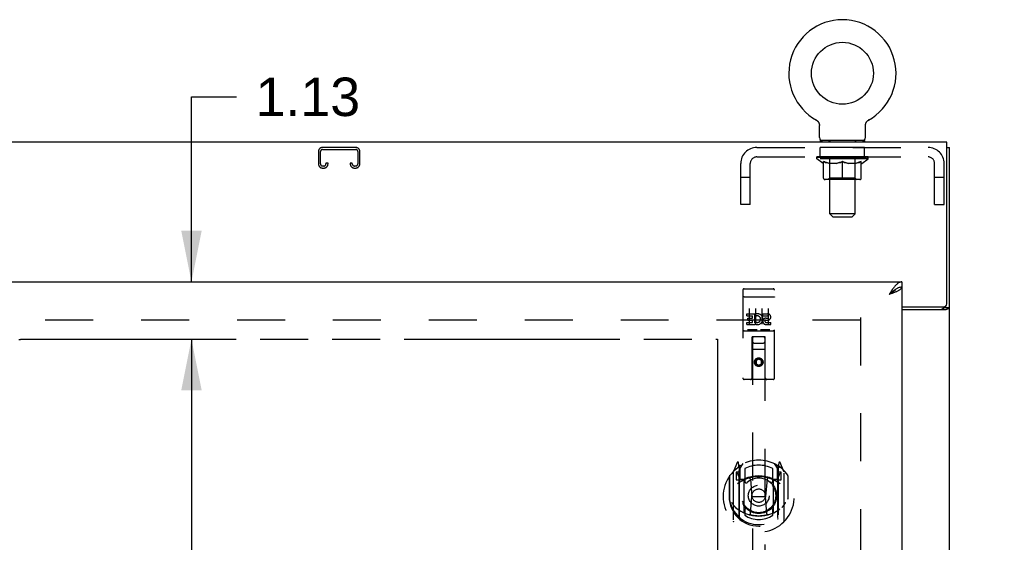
# Model space of a CAD drawing. Header units: inches. Extents: x 0 to 171, y 0 to 111.
# Tile 6 of 11: x 67 to 87, y 59 to 69. Entities that reach past the tile are written whole.
import ezdxf

# ---------------------------------------------------------------- set-up
doc = ezdxf.new("R2010")
doc.units = ezdxf.units.IN
doc.header["$LTSCALE"] = 9.428571
doc.header["$MEASUREMENT"] = 0
doc.linetypes.add('HIDDEN', pattern=[0.2, 0.1, -0.1])
doc.linetypes.add('PHANTOM', pattern=[0.8, 0.45, -0.05, 0.1, -0.05, 0.1, -0.05])
doc.layers.get('0').update_dxf_attribs({"linetype": 'CONTINUOUS'})
for name, color, linetype in [('02___PRT_ALL_AXES', 7, 'CONTINUOUS'), ('AVAILABLE_DOOR_SPACE', 7, 'CONTINUOUS'), ('DEFAULT_2', 8, 'HIDDEN'), ('DIMENSIONS', 7, 'CONTINUOUS')]:
    doc.layers.add(name, color=color, linetype=linetype)
doc.styles.get("Standard").update_dxf_attribs({"font": 'arial.ttf'})
doc.dimstyles.new('DIMSTYLE_1', dxfattribs={"dimtxt": 0.756303, "dimasz": 1.008403, "dimexe": 0.09, "dimexo": 0.07, "dimgap": 0.0375, "dimtad": 0, "dimtih": 1, "dimtoh": 1, "dimzin": 4, "dimdsep": 46, "dimtxsty": 'Standard', "dimblk": '_FILLED', "dimblk1": '_FILLED', "dimblk2": '_FILLED', "dimcen": 0.09, "dimazin": 1, "dimtfac": 1, "dimtdec": 3, "dimtofl": 0, "dimtmove": 0, "dimatfit": 3, "dimldrblk": '_FILLED', "dimfxl": 1, "dimtolj": 1, "dimtzin": 4, "dimarcsym": 0})

# ---------------------------------------------------------------- blocks, each defined once
blk = doc.blocks.new('_FILLED')
at = {"color": 0, "linetype": 'ByBlock'}
blk.add_solid([(0, 0), (-1, 0.2), (-1, -0.2)], dxfattribs=at)
blk = doc.blocks.new('*D12')
at = {"layer": 'DIMENSIONS', "color": 2, "linetype": 'Continuous'}
for p, q in [((51.662, 49.826), (60.169, 49.826)), ((80.974, 49.826), (63.569, 49.826))]:
    blk.add_line(p, q, dxfattribs=at)
at = {"layer": 'DIMENSIONS', "color": 2, "linetype": 'Continuous', "xscale": 1.0084033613, "yscale": 1.0084033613, "zscale": 1.0084033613, "rotation": 180}
blk.add_blockref('_FILLED', (51.662, 49.826), dxfattribs=at)
at = {"layer": 'DIMENSIONS', "color": 2, "linetype": 'Continuous', "xscale": 1.0084033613, "yscale": 1.0084033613, "zscale": 1.0084033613}
blk.add_blockref('_FILLED', (80.974, 49.826), dxfattribs=at)
at = {"layer": 'DIMENSIONS', "color": 2, "linetype": 'Continuous', "insert": (61.869, 50.205), "char_height": 0.7563, "width": 2.64284, "attachment_point": 2, "line_spacing_factor": 0.9}
blk.add_mtext('29.31', dxfattribs=at)
blk = doc.blocks.new('*D13')
at = {"layer": 'DIMENSIONS', "color": 2, "linetype": 'Continuous'}
for p, q in [((80.974, 51.429), (79.009, 51.429)), ((84.599, 51.429), (86.616, 51.429))]:
    blk.add_line(p, q, dxfattribs=at)
at = {"layer": 'DIMENSIONS', "color": 2, "linetype": 'Continuous', "xscale": 1.0084033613, "yscale": 1.0084033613, "zscale": 1.0084033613}
blk.add_blockref('_FILLED', (80.974, 51.429), dxfattribs=at)
at = {"layer": 'DIMENSIONS', "color": 2, "linetype": 'Continuous', "xscale": 1.0084033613, "yscale": 1.0084033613, "zscale": 1.0084033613, "rotation": 180}
blk.add_blockref('_FILLED', (84.599, 51.429), dxfattribs=at)
at = {"layer": 'DIMENSIONS', "color": 2, "linetype": 'Continuous', "insert": (78.631, 51.807), "char_height": 0.7563, "width": 2.05523, "attachment_point": 3, "line_spacing_factor": 0.9}
blk.add_mtext('3.63', dxfattribs=at)
blk = doc.blocks.new('*D14')
at = {"layer": 'DIMENSIONS', "color": 2, "linetype": 'Continuous'}
for p, q in [((70.633, 63.631), (70.633, 67.272)), ((70.633, 67.272), (71.516, 67.272)), ((70.633, 62.506), (70.633, 60.489))]:
    blk.add_line(p, q, dxfattribs=at)
at = {"layer": 'DIMENSIONS', "color": 2, "linetype": 'Continuous', "xscale": 1.0084033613, "yscale": 1.0084033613, "zscale": 1.0084033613}
for p, rotation in [((70.633, 63.631), 270), ((70.633, 62.506), 90)]:
    blk.add_blockref('_FILLED', p, dxfattribs=dict(at, rotation=rotation))
at = {"layer": 'DIMENSIONS', "color": 2, "linetype": 'Continuous', "insert": (71.894, 67.65), "char_height": 0.7563, "width": 2.05523, "attachment_point": 1, "line_spacing_factor": 0.9}
blk.add_mtext('1.13', dxfattribs=at)
blk = doc.blocks.new('*D15')
at = {"layer": 'DIMENSIONS', "color": 2, "linetype": 'Continuous'}
for p, q in [((70.633, 62.506), (70.633, 36.88)), ((70.633, 14.256), (70.633, 35.367))]:
    blk.add_line(p, q, dxfattribs=at)
at = {"layer": 'DIMENSIONS', "color": 2, "linetype": 'Continuous', "xscale": 1.0084033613, "yscale": 1.0084033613, "zscale": 1.0084033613}
for p, rotation in [((70.633, 62.506), 90), ((70.633, 14.256), 270)]:
    blk.add_blockref('_FILLED', p, dxfattribs=dict(at, rotation=rotation))
at = {"layer": 'DIMENSIONS', "color": 2, "linetype": 'Continuous', "insert": (70.633, 36.502), "char_height": 0.7563, "width": 2.64284, "attachment_point": 2, "line_spacing_factor": 0.9}
blk.add_mtext('48.25', dxfattribs=at)

msp = doc.modelspace()

# ---------------------------------------------------------------- linework, layer by layer
at = {"color": 7, "linetype": 'Continuous'}
for p, q in [((82.917, 66.816), (82.917, 66.816)), ((82.917, 66.816), (82.921, 66.813)), ((82.921, 66.813), (82.925, 66.811)), ((82.925, 66.811), (82.928, 66.809)), ((82.928, 66.809), (82.932, 66.806)), ((82.932, 66.806), (82.935, 66.803)), ((82.935, 66.803), (82.939, 66.8)), ((82.939, 66.8), (82.942, 66.797)), ((82.942, 66.797), (82.945, 66.794)), ((82.945, 66.794), (82.948, 66.791)), ((83.917, 66.791), (83.921, 66.794)), ((83.921, 66.794), (83.924, 66.797)), ((83.924, 66.797), (83.927, 66.8)), ((83.927, 66.8), (83.93, 66.803)), ((83.93, 66.803), (83.934, 66.806)), ((83.934, 66.806), (83.937, 66.809)), ((83.937, 66.809), (83.941, 66.811)), ((83.941, 66.811), (83.945, 66.813)), ((83.941, 66.811), (83.943, 66.812)), ((83.945, 66.813), (83.949, 66.816)), ((83.949, 66.816), (83.948, 66.816)), ((82.948, 66.791), (82.951, 66.788)), ((82.951, 66.788), (82.954, 66.784)), ((82.954, 66.784), (82.957, 66.781)), ((82.956, 66.781), (82.959, 66.777)), ((82.959, 66.777), (82.962, 66.773)), ((82.961, 66.773), (82.964, 66.77)), ((82.964, 66.77), (82.966, 66.766)), ((82.966, 66.766), (82.968, 66.762)), ((82.968, 66.762), (82.97, 66.758)), ((82.97, 66.758), (82.972, 66.754)), ((82.972, 66.754), (82.973, 66.75)), ((82.973, 66.75), (82.975, 66.745)), ((82.975, 66.745), (82.976, 66.741)), ((82.976, 66.741), (82.977, 66.737)), ((82.981, 66.471), (82.981, 66.707)), ((83.885, 66.719), (83.886, 66.724)), ((83.885, 66.707), (83.885, 66.711)), ((83.885, 66.471), (83.885, 66.707)), ((83.886, 66.724), (83.887, 66.728)), ((83.887, 66.733), (83.888, 66.737)), ((83.887, 66.728), (83.887, 66.733)), ((83.888, 66.737), (83.89, 66.741)), ((83.89, 66.741), (83.891, 66.745)), ((83.891, 66.745), (83.892, 66.75)), ((83.892, 66.75), (83.894, 66.754)), ((83.894, 66.754), (83.896, 66.758)), ((83.896, 66.758), (83.898, 66.762)), ((83.898, 66.762), (83.9, 66.766)), ((83.9, 66.766), (83.902, 66.77)), ((83.902, 66.77), (83.904, 66.773)), ((83.904, 66.773), (83.907, 66.777)), ((83.906, 66.777), (83.909, 66.781)), ((83.909, 66.781), (83.912, 66.784)), ((83.912, 66.784), (83.915, 66.788)), ((83.915, 66.788), (83.918, 66.791)), ((82.995, 66.411), (82.995, 66.381)), ((83.87, 66.411), (82.995, 66.411)), ((83.87, 66.411), (83.87, 66.381)), ((85.485, 66.277), (85.537, 66.277)), ((84.599, 63.631), (84.599, 63.527)), ((84.497, 63.497), (84.486, 63.492)), ((85.433, 63.141), (85.433, 63.129)), ((85.433, 63.129), (85.537, 63.129))]:
    msp.add_line(p, q, dxfattribs=at)
at = {"color": 3, "linetype": 'Continuous'}
for p, q in [((85.485, 66.381), (49.589, 66.381)), ((85.485, 63.2), (85.485, 66.381)), ((85.537, 6.485), (85.537, 66.277)), ((49.912, 63.631), (84.599, 63.631)), ((84.599, 63.527), (84.599, 13.235)), ((84.599, 63.14), (85.425, 63.14)), ((84.599, 63.088), (85.467, 63.088)), ((85.491, 63.1), (85.502, 63.103))]:
    msp.add_line(p, q, dxfattribs=at)
at = {"color": 7, "linetype": 'Continuous'}
for points in [[(82.977, 66.737), (82.978, 66.733), (82.979, 66.728)], [(82.978, 66.733), (82.979, 66.728), (82.98, 66.724), (82.98, 66.719), (82.981, 66.715), (82.981, 66.711), (82.981, 66.707)], [(82.98, 66.719), (82.981, 66.715), (82.981, 66.711)], [(83.885, 66.711), (83.885, 66.715), (83.885, 66.719), (83.886, 66.724)], [(84.599, 63.527), (84.589, 63.527), (84.579, 63.526), (84.568, 63.524), (84.558, 63.522), (84.548, 63.519), (84.538, 63.516), (84.527, 63.512), (84.517, 63.508), (84.507, 63.503), (84.497, 63.497)], [(84.486, 63.492), (84.476, 63.485), (84.466, 63.478), (84.455, 63.471), (84.445, 63.464), (84.435, 63.456), (84.425, 63.447), (84.414, 63.439), (84.404, 63.43), (84.394, 63.421), (84.384, 63.412), (84.373, 63.403), (84.363, 63.394), (84.353, 63.384)], [(84.483, 63.49), (84.482, 63.488), (84.478, 63.482), (84.473, 63.475), (84.467, 63.469), (84.46, 63.462), (84.454, 63.456), (84.446, 63.449), (84.438, 63.443), (84.43, 63.436), (84.421, 63.43), (84.412, 63.423), (84.403, 63.417), (84.393, 63.41), (84.383, 63.404), (84.373, 63.397), (84.363, 63.391), (84.353, 63.384)], [(85.412, 63.112), (85.417, 63.114), (85.419, 63.115), (85.422, 63.116), (85.424, 63.118), (85.426, 63.119), (85.428, 63.12), (85.43, 63.122), (85.431, 63.123), (85.432, 63.125), (85.432, 63.126), (85.433, 63.128), (85.433, 63.129)], [(85.392, 63.088), (85.392, 63.09), (85.393, 63.092), (85.393, 63.094), (85.394, 63.096), (85.394, 63.098), (85.395, 63.099), (85.397, 63.101), (85.398, 63.102), (85.4, 63.104), (85.402, 63.105), (85.403, 63.107), (85.405, 63.108), (85.408, 63.109), (85.41, 63.11), (85.412, 63.112)]]:
    msp.add_lwpolyline(points, dxfattribs=at)
at = {"color": 3, "linetype": 'Continuous'}
for points in [[(84.455, 63.534), (84.445, 63.521), (84.435, 63.508), (84.425, 63.493), (84.414, 63.479), (84.404, 63.464), (84.394, 63.448), (84.384, 63.432), (84.373, 63.417), (84.363, 63.401), (84.353, 63.384)], [(84.599, 63.631), (84.589, 63.63), (84.579, 63.629), (84.568, 63.626), (84.558, 63.622), (84.548, 63.618), (84.538, 63.612), (84.527, 63.605), (84.517, 63.598), (84.507, 63.589), (84.497, 63.58), (84.486, 63.57), (84.476, 63.559), (84.466, 63.547), (84.455, 63.534)], [(84.599, 63.527), (84.599, 63.521), (84.597, 63.516), (84.595, 63.51), (84.592, 63.505), (84.588, 63.499), (84.583, 63.494), (84.578, 63.489), (84.571, 63.483), (84.564, 63.478), (84.556, 63.472), (84.547, 63.467), (84.537, 63.461), (84.527, 63.456), (84.516, 63.45), (84.505, 63.445)], [(84.505, 63.445), (84.493, 63.439), (84.48, 63.434), (84.467, 63.428), (84.454, 63.423), (84.44, 63.417), (84.426, 63.412), (84.412, 63.406), (84.397, 63.401), (84.382, 63.395), (84.368, 63.39), (84.353, 63.384)], [(85.502, 63.103), (85.506, 63.105), (85.509, 63.106), (85.513, 63.107), (85.516, 63.108), (85.519, 63.11), (85.522, 63.111), (85.524, 63.112), (85.527, 63.114), (85.529, 63.116), (85.531, 63.117), (85.532, 63.119), (85.534, 63.12), (85.535, 63.122), (85.536, 63.124), (85.536, 63.125), (85.537, 63.127), (85.537, 63.129)], [(85.467, 63.088), (85.469, 63.09), (85.471, 63.091), (85.474, 63.093), (85.476, 63.094), (85.48, 63.095), (85.483, 63.097), (85.487, 63.098), (85.491, 63.1)]]:
    msp.add_lwpolyline(points, dxfattribs=at)
at = {"color": 7, "linetype": 'Continuous'}
msp.add_circle((83.433, 67.735), 0.609, dxfattribs=at)
for centre, radius, start, end in [((83.433, 67.735), 1.054, 299.1042, 240.8958), ((83.041, 66.471), 0.06, 180, 270), ((83.825, 66.471), 0.06, 270, 360)]:
    msp.add_arc(centre, radius, start, end, dxfattribs=at)
at = {"color": 3, "linetype": 'Continuous'}
msp.add_arc((85.425, 63.2), 0.06, 270, 360, dxfattribs=at)
at = {"layer": '02___PRT_ALL_AXES', "color": 8, "linetype": 'HIDDEN'}
for p, q in [((82.995, 66.09), (82.995, 66.277)), ((83.87, 66.277), (82.995, 66.277)), ((83.87, 66.09), (83.87, 66.277)), ((83.87, 66.09), (82.995, 66.09)), ((81.504, 63.498), (82.069, 63.498)), ((81.555, 62.963), (81.555, 63.006)), ((81.555, 63.006), (81.711, 63.006)), ((81.555, 62.963), (81.668, 62.963)), ((81.668, 62.921), (81.668, 62.963)), ((81.711, 62.828), (81.711, 63.006)), ((81.735, 62.958), (81.719, 62.997)), ((81.867, 62.963), (81.867, 63.006)), ((81.867, 63.006), (81.96, 63.006)), ((81.867, 62.963), (81.96, 62.963)), ((81.555, 62.792), (81.555, 62.835)), ((81.555, 62.835), (81.668, 62.835)), ((81.555, 62.792), (81.711, 62.792)), ((81.576, 62.878), (81.576, 62.921)), ((81.576, 62.921), (81.668, 62.921)), ((81.576, 62.878), (81.668, 62.878)), ((81.668, 62.835), (81.668, 62.878)), ((81.711, 62.828), (81.724, 62.847)), ((81.711, 62.792), (81.711, 62.805)), ((81.715, 62.803), (81.711, 62.805)), ((81.927, 62.878), (81.974, 62.878)), ((81.931, 62.919), (81.96, 62.919)), ((81.931, 62.835), (82.024, 62.835)), ((81.931, 62.792), (82.024, 62.792)), ((82.024, 62.792), (82.024, 62.835)), ((81.504, 62.67), (82.069, 62.67))]:
    msp.add_line(p, q, dxfattribs=at)
msp.add_circle((81.787, 62.053), 0.085, dxfattribs=at)
for centre, radius, start, end in [((81.761, 62.899), 0.107, 244.2636, 113.4027), ((81.761, 62.899), 0.0639, 234.8895, 113.4026), ((81.96, 62.941), 0.0644, 282.2995, 90.0775), ((81.96, 62.941), 0.0219, 269.9011, 90), ((81.931, 62.856), 0.0635, 90, 270), ((81.931, 62.857), 0.0219, 100.307, 270)]:
    msp.add_arc(centre, radius, start, end, dxfattribs=at)
at = {"layer": 'AVAILABLE_DOOR_SPACE', "color": 4, "linetype": 'PHANTOM'}
for p, q in [((67.241, 62.502), (67.271, 62.502)), ((67.271, 62.502), (67.271, 62.506)), ((67.271, 62.506), (80.974, 62.506)), ((80.974, 62.506), (80.974, 39.256))]:
    msp.add_line(p, q, dxfattribs=at)
at = {"layer": 'DEFAULT_2', "color": 8, "linetype": 'HIDDEN'}
for p, q in [((82.923, 66.812), (82.925, 66.811)), ((83.949, 66.816), (83.949, 66.816)), ((83.183, 66.411), (83.183, 66.381)), ((83.683, 66.411), (83.683, 66.381)), ((73.863, 66.277), (73.211, 66.277)), ((73.211, 66.237), (73.863, 66.237)), ((81.75, 66.277), (85.116, 66.277)), ((83.184, 64.971), (83.184, 66.381)), ((83.682, 64.971), (83.682, 66.381)), ((73.131, 66.197), (73.131, 65.951)), ((73.171, 65.951), (73.171, 66.197)), ((73.903, 66.197), (73.903, 65.951)), ((73.943, 65.951), (73.943, 66.197)), ((81.75, 66.09), (85.116, 66.09)), ((82.927, 66.053), (82.927, 66.09)), ((83.939, 66.053), (82.927, 66.053)), ((83.054, 65.963), (82.927, 66.053)), ((82.934, 66.085), (82.934, 66.09)), ((82.941, 66.082), (82.941, 66.085)), ((82.941, 66.082), (83.924, 66.082)), ((82.948, 66.082), (82.948, 66.085)), ((82.949, 66.082), (82.949, 66.085)), ((82.957, 66.085), (82.957, 66.09)), ((82.97, 66.082), (82.97, 66.085)), ((82.972, 66.082), (82.972, 66.085)), ((82.994, 66.085), (82.994, 66.09)), ((83.006, 66.082), (83.006, 66.085)), ((83.008, 66.082), (83.008, 66.085)), ((83.171, 66.084), (83.011, 66.084)), ((83.045, 66.085), (83.045, 66.09)), ((83.046, 66.082), (83.046, 66.084)), ((83.047, 66.082), (83.047, 66.084)), ((83.049, 66.082), (83.049, 66.084)), ((83.055, 66.082), (83.055, 66.085)), ((83.055, 66.082), (83.055, 66.084)), ((83.058, 66.082), (83.058, 66.085)), ((83.06, 66.082), (83.06, 66.085)), ((83.064, 66.082), (83.064, 66.084)), ((83.075, 66.082), (83.075, 66.084)), ((83.09, 66.082), (83.09, 66.087)), ((83.09, 66.082), (83.09, 66.084)), ((83.106, 66.082), (83.106, 66.084)), ((83.106, 66.082), (83.106, 66.084)), ((83.107, 66.085), (83.107, 66.09)), ((83.115, 66.082), (83.115, 66.085)), ((83.118, 66.082), (83.118, 66.085)), ((83.126, 66.082), (83.126, 66.084)), ((83.135, 66.082), (83.135, 66.088)), ((83.147, 66.082), (83.147, 66.084)), ((83.15, 66.082), (83.15, 66.084)), ((83.171, 66.082), (83.171, 66.084)), ((83.225, 66.084), (83.175, 66.084)), ((83.18, 66.085), (83.18, 66.09)), ((83.183, 65.675), (83.183, 66.05)), ((83.185, 66.082), (83.185, 66.085)), ((83.189, 66.082), (83.189, 66.085)), ((83.194, 66.082), (83.194, 66.089)), ((83.197, 66.082), (83.197, 66.084)), ((83.206, 66.082), (83.206, 66.084)), ((83.225, 66.082), (83.225, 66.084)), ((83.285, 66.084), (83.238, 66.084)), ((83.254, 66.082), (83.254, 66.084)), ((83.26, 66.085), (83.26, 66.09)), ((83.263, 66.082), (83.263, 66.085)), ((83.265, 66.082), (83.265, 66.089)), ((83.267, 66.082), (83.267, 66.085)), ((83.273, 66.082), (83.273, 66.085)), ((83.285, 66.082), (83.285, 66.084)), ((83.349, 66.084), (83.306, 66.084)), ((83.316, 66.082), (83.316, 66.084)), ((83.341, 66.084), (83.433, 66.09)), ((83.345, 66.085), (83.345, 66.09)), ((83.345, 66.085), (83.345, 66.09)), ((83.345, 66.09), (83.345, 66.09)), ((83.345, 66.082), (83.345, 66.085)), ((83.348, 66.082), (83.348, 66.085)), ((83.349, 66.082), (83.349, 66.084)), ((83.35, 66.082), (83.35, 66.085)), ((83.416, 66.084), (83.378, 66.084)), ((83.382, 66.082), (83.382, 66.084)), ((83.416, 66.082), (83.416, 66.084)), ((83.431, 66.085), (83.431, 66.085)), ((83.431, 66.082), (83.431, 66.085)), ((83.431, 66.082), (83.431, 66.085)), ((83.433, 66.085), (83.433, 66.09)), ((83.435, 66.082), (83.435, 66.085)), ((83.435, 66.082), (83.435, 66.085)), ((83.435, 66.085), (83.435, 66.085)), ((83.436, 66.084), (83.488, 66.084)), ((83.449, 66.082), (83.449, 66.084)), ((83.462, 66.084), (83.462, 66.088)), ((83.462, 66.088), (83.524, 66.084)), ((83.479, 66.084), (83.479, 66.087)), ((83.484, 66.082), (83.484, 66.084)), ((83.516, 66.082), (83.516, 66.085)), ((83.516, 66.082), (83.516, 66.084)), ((83.516, 66.084), (83.56, 66.084)), ((83.517, 66.082), (83.517, 66.085)), ((83.52, 66.085), (83.52, 66.09)), ((83.52, 66.09), (83.521, 66.09)), ((83.52, 66.082), (83.52, 66.085)), ((83.521, 66.085), (83.521, 66.09)), ((83.549, 66.082), (83.549, 66.084)), ((83.581, 66.082), (83.581, 66.084)), ((83.581, 66.084), (83.628, 66.084)), ((83.593, 66.082), (83.593, 66.085)), ((83.599, 66.082), (83.599, 66.085)), ((83.601, 66.082), (83.601, 66.089)), ((83.603, 66.082), (83.603, 66.085)), ((83.606, 66.085), (83.606, 66.09)), ((83.612, 66.082), (83.612, 66.084)), ((83.641, 66.082), (83.641, 66.084)), ((83.641, 66.084), (83.69, 66.084)), ((83.66, 66.082), (83.66, 66.084)), ((83.669, 66.082), (83.669, 66.084)), ((83.672, 66.082), (83.672, 66.089)), ((83.677, 66.082), (83.677, 66.085)), ((83.68, 66.082), (83.68, 66.085)), ((83.683, 65.675), (83.683, 66.05)), ((83.686, 66.085), (83.686, 66.09)), ((83.694, 66.082), (83.694, 66.084)), ((83.694, 66.084), (83.855, 66.084)), ((83.716, 66.082), (83.716, 66.084)), ((83.718, 66.082), (83.718, 66.084)), ((83.731, 66.082), (83.731, 66.088)), ((83.74, 66.082), (83.74, 66.084)), ((83.747, 66.082), (83.747, 66.085)), ((83.75, 66.082), (83.75, 66.085)), ((83.758, 66.085), (83.758, 66.09)), ((83.759, 66.082), (83.759, 66.084)), ((83.759, 66.082), (83.759, 66.084)), ((83.776, 66.082), (83.776, 66.087)), ((83.776, 66.082), (83.776, 66.084)), ((83.79, 66.082), (83.79, 66.084)), ((83.802, 66.082), (83.802, 66.084)), ((83.805, 66.082), (83.805, 66.085)), ((83.808, 66.082), (83.808, 66.085)), ((83.811, 66.082), (83.811, 66.085)), ((83.811, 66.082), (83.811, 66.084)), ((83.812, 65.963), (83.939, 66.053)), ((83.816, 66.082), (83.816, 66.084)), ((83.819, 66.082), (83.819, 66.084)), ((83.819, 66.082), (83.819, 66.084)), ((83.821, 66.085), (83.821, 66.09)), ((83.857, 66.082), (83.857, 66.085)), ((83.86, 66.082), (83.86, 66.085)), ((83.871, 66.085), (83.871, 66.09)), ((83.894, 66.082), (83.894, 66.085)), ((83.895, 66.082), (83.895, 66.085)), ((83.908, 66.085), (83.908, 66.09)), ((83.917, 66.082), (83.917, 66.085)), ((83.917, 66.082), (83.917, 66.085)), ((83.924, 66.082), (83.924, 66.085)), ((83.931, 66.085), (83.931, 66.09)), ((83.939, 66.053), (83.939, 66.09)), ((73.238, 65.911), (73.211, 65.911)), ((73.211, 65.871), (73.238, 65.871)), ((73.278, 65.964), (73.278, 65.951)), ((73.318, 65.964), (73.278, 65.964)), ((73.318, 65.951), (73.318, 65.964)), ((73.756, 65.964), (73.756, 65.951)), ((73.796, 65.964), (73.756, 65.964)), ((73.796, 65.951), (73.796, 65.964)), ((73.863, 65.911), (73.836, 65.911)), ((73.836, 65.871), (73.863, 65.871)), ((81.433, 65.152), (81.433, 65.96)), ((81.62, 65.152), (81.62, 65.96)), ((83.054, 65.963), (83.062, 65.963)), ((83.062, 65.673), (83.062, 65.998)), ((83.32, 65.963), (83.176, 65.963)), ((83.433, 65.644), (83.433, 65.998)), ((83.689, 65.963), (83.546, 65.963)), ((83.803, 65.673), (83.803, 65.998)), ((83.803, 65.963), (83.812, 65.963)), ((85.246, 65.152), (85.246, 65.96)), ((85.433, 65.152), (85.433, 65.96)), ((81.62, 65.682), (81.433, 65.682)), ((83.774, 65.644), (83.092, 65.644)), ((83.183, 65.675), (83.151, 65.644)), ((83.683, 65.675), (83.183, 65.675)), ((83.683, 65.675), (83.715, 65.644)), ((85.433, 65.682), (85.246, 65.682)), ((81.62, 65.152), (81.433, 65.152)), ((85.246, 65.152), (85.433, 65.152)), ((83.682, 64.971), (83.184, 64.971)), ((83.244, 64.911), (83.184, 64.971)), ((83.244, 64.911), (83.622, 64.911)), ((83.622, 64.911), (83.682, 64.971)), ((81.474, 63.468), (81.474, 61.743)), ((81.491, 63.34), (81.49, 63.34)), ((81.492, 63.34), (81.491, 63.34)), ((81.492, 63.34), (81.492, 63.34)), ((81.494, 63.34), (81.494, 63.34)), ((81.495, 63.34), (81.494, 63.34)), ((81.496, 63.34), (81.495, 63.34)), ((81.497, 63.34), (81.496, 63.34)), ((81.498, 63.34), (81.497, 63.34)), ((81.498, 63.34), (81.498, 63.34)), ((81.499, 63.34), (81.498, 63.34)), ((81.5, 63.34), (81.499, 63.34)), ((81.501, 63.34), (81.5, 63.34)), ((81.502, 63.34), (81.501, 63.34)), ((81.503, 63.34), (81.502, 63.34)), ((81.503, 63.34), (81.503, 63.34)), ((81.504, 63.34), (81.503, 63.34)), ((81.504, 63.34), (82.07, 63.34)), ((81.569, 63.498), (81.754, 63.498)), ((81.819, 63.498), (82.004, 63.498)), ((82.07, 63.34), (82.071, 63.34)), ((82.071, 63.34), (82.071, 63.34)), ((82.071, 63.34), (82.072, 63.34)), ((82.072, 63.34), (82.073, 63.34)), ((82.073, 63.34), (82.074, 63.34)), ((82.074, 63.34), (82.075, 63.34)), ((82.075, 63.34), (82.076, 63.34)), ((82.076, 63.34), (82.076, 63.34)), ((82.078, 63.34), (82.078, 63.34)), ((82.078, 63.34), (82.079, 63.34)), ((82.079, 63.34), (82.08, 63.34)), ((82.08, 63.34), (82.081, 63.34)), ((82.081, 63.34), (82.082, 63.34)), ((82.082, 63.34), (82.082, 63.34)), ((82.099, 61.743), (82.099, 63.468)), ((81.599, 63.107), (81.599, 62.801)), ((81.724, 63.107), (81.724, 62.801)), ((81.849, 63.107), (81.849, 62.801)), ((81.974, 63.107), (81.974, 62.801)), ((83.787, 62.933), (83.787, 13.829)), ((83.787, 62.881), (51.287, 62.881)), ((81.504, 62.67), (82.069, 62.67)), ((81.748, 62.686), (81.576, 62.686)), ((81.657, 61.743), (81.66, 62.553)), ((81.662, 62.553), (81.66, 62.553)), ((81.662, 62.553), (81.662, 40.551)), ((81.912, 62.553), (81.662, 62.553)), ((81.998, 62.686), (81.826, 62.686)), ((81.912, 40.551), (81.912, 62.553)), ((81.913, 62.553), (81.912, 62.553)), ((81.917, 61.743), (81.913, 62.553)), ((81.702, 62.428), (81.872, 62.428)), ((81.914, 62.303), (81.659, 62.303)), ((81.787, 62.125), (81.724, 62.089)), ((81.724, 62.089), (81.724, 62.017)), ((81.724, 62.089), (81.734, 62.083)), ((81.724, 62.017), (81.734, 62.023)), ((81.724, 62.017), (81.787, 61.981)), ((81.787, 62.114), (81.734, 62.083)), ((81.734, 62.083), (81.734, 62.023)), ((81.734, 62.023), (81.787, 61.992)), ((81.787, 62.125), (81.787, 62.114)), ((81.849, 62.089), (81.787, 62.125)), ((81.839, 62.083), (81.787, 62.114)), ((81.787, 61.992), (81.839, 62.023)), ((81.787, 61.981), (81.849, 62.017)), ((81.787, 61.981), (81.787, 61.992)), ((81.849, 62.089), (81.839, 62.083)), ((81.839, 62.023), (81.839, 62.083)), ((81.849, 62.017), (81.839, 62.023)), ((81.849, 62.017), (81.849, 62.089)), ((82.069, 61.713), (81.504, 61.713)), ((81.361, 60.079), (81.291, 59.904)), ((81.404, 59.996), (81.39, 60.076)), ((81.412, 59.948), (81.482, 60.057)), ((82.092, 60.057), (82.162, 59.948)), ((82.183, 60.076), (82.169, 59.996)), ((82.282, 59.904), (82.212, 60.079)), ((81.287, 59.893), (81.287, 58.926)), ((81.344, 59.888), (81.344, 59.738)), ((81.412, 59.888), (81.344, 59.888)), ((81.353, 59.881), (81.382, 59.835)), ((81.383, 60), (81.383, 59.999)), ((81.383, 59.999), (81.383, 59.999)), ((81.383, 59.999), (81.383, 59.999)), ((81.404, 58.979), (81.404, 59.996)), ((81.412, 59.004), (81.412, 60.007)), ((81.414, 59.983), (81.414, 59.775)), ((81.512, 59.961), (81.512, 59.708)), ((82.062, 59.708), (82.062, 59.961)), ((82.159, 59.775), (82.159, 59.983)), ((82.162, 59.004), (82.162, 60.007)), ((82.229, 59.888), (82.162, 59.888)), ((82.169, 59.996), (82.169, 58.979)), ((82.191, 59.999), (82.186, 60.002)), ((82.192, 59.835), (82.221, 59.881)), ((82.229, 59.738), (82.229, 59.888)), ((82.287, 58.926), (82.287, 59.893)), ((81.204, 59.798), (81.204, 59.409)), ((81.212, 59.82), (81.212, 59.363)), ((81.344, 59.738), (81.404, 59.738)), ((81.504, 59.737), (81.432, 59.737)), ((81.434, 59.755), (81.5, 59.755)), ((81.504, 59.096), (81.504, 59.728)), ((81.624, 59.754), (81.654, 59.409)), ((81.95, 59.754), (81.919, 59.409)), ((82.142, 59.737), (82.069, 59.737)), ((82.069, 59.728), (82.069, 59.096)), ((82.073, 59.755), (82.139, 59.755)), ((82.169, 59.738), (82.229, 59.738)), ((82.362, 59.82), (82.362, 59.363)), ((82.369, 59.409), (82.369, 59.798)), ((81.204, 59.409), (81.219, 59.409)), ((81.212, 59.363), (81.212, 59.36)), ((81.624, 59.07), (81.654, 59.409)), ((81.654, 59.409), (81.919, 59.409)), ((81.949, 59.07), (81.919, 59.409)), ((82.369, 59.409), (82.354, 59.409)), ((82.362, 59.363), (82.362, 59.36)), ((81.512, 59.147), (81.512, 59.044)), ((82.062, 59.044), (82.062, 59.147))]:
    msp.add_line(p, q, dxfattribs=at)
for points in [[(83.062, 65.998), (83.083, 65.99), (83.103, 65.983), (83.123, 65.977), (83.143, 65.971), (83.163, 65.967), (83.182, 65.963)], [(83.176, 65.963), (83.157, 65.967), (83.139, 65.972), (83.12, 65.977), (83.101, 65.983), (83.082, 65.99), (83.062, 65.997)], [(83.312, 65.963), (83.332, 65.967), (83.352, 65.972), (83.372, 65.977), (83.392, 65.983), (83.412, 65.99), (83.433, 65.998)], [(83.433, 65.997), (83.413, 65.989), (83.394, 65.983), (83.375, 65.977), (83.357, 65.971), (83.338, 65.967), (83.32, 65.963)], [(83.433, 65.998), (83.454, 65.99), (83.474, 65.983), (83.494, 65.977), (83.514, 65.971), (83.534, 65.967), (83.553, 65.963)], [(83.546, 65.963), (83.527, 65.967), (83.508, 65.972), (83.49, 65.977), (83.471, 65.983), (83.452, 65.989), (83.433, 65.997)], [(83.683, 65.963), (83.703, 65.967), (83.723, 65.971), (83.743, 65.977), (83.763, 65.983), (83.783, 65.99), (83.803, 65.998)], [(83.803, 65.997), (83.784, 65.99), (83.764, 65.983), (83.745, 65.977), (83.727, 65.972), (83.708, 65.967), (83.689, 65.963)], [(81.49, 63.34), (81.49, 63.339), (81.489, 63.339), (81.489, 63.339), (81.489, 63.339), (81.488, 63.339), (81.488, 63.339), (81.488, 63.339), (81.487, 63.339), (81.487, 63.339), (81.487, 63.339), (81.486, 63.339), (81.486, 63.339), (81.486, 63.339), (81.485, 63.339), (81.485, 63.339), (81.485, 63.339), (81.484, 63.338), (81.484, 63.338), (81.484, 63.338), (81.483, 63.338), (81.483, 63.338), (81.483, 63.338), (81.482, 63.338), (81.482, 63.338), (81.482, 63.338), (81.482, 63.338), (81.481, 63.338), (81.481, 63.338), (81.481, 63.338), (81.481, 63.338), (81.48, 63.337), (81.48, 63.337), (81.48, 63.337), (81.48, 63.337), (81.479, 63.337), (81.479, 63.337), (81.479, 63.337), (81.479, 63.337), (81.478, 63.337), (81.478, 63.337), (81.478, 63.337), (81.478, 63.336), (81.478, 63.336), (81.477, 63.336), (81.477, 63.336), (81.477, 63.336), (81.477, 63.336), (81.477, 63.336), (81.477, 63.336), (81.476, 63.336), (81.476, 63.336), (81.476, 63.336), (81.476, 63.335), (81.476, 63.335), (81.476, 63.335), (81.476, 63.335), (81.475, 63.335), (81.475, 63.335), (81.475, 63.335), (81.475, 63.335), (81.475, 63.335), (81.475, 63.335), (81.475, 63.334), (81.475, 63.334), (81.475, 63.334), (81.475, 63.334), (81.475, 63.334), (81.475, 63.334), (81.474, 63.334), (81.474, 63.334), (81.474, 63.334), (81.474, 63.333), (81.474, 63.333), (81.474, 63.333), (81.474, 63.333), (81.474, 63.333), (81.474, 63.333)], [(81.494, 63.34), (81.493, 63.34), (81.492, 63.34)], [(82.076, 63.34), (82.077, 63.34), (82.078, 63.34)], [(82.082, 63.34), (82.083, 63.34), (82.083, 63.34), (82.084, 63.339), (82.084, 63.339), (82.085, 63.339), (82.085, 63.339), (82.085, 63.339), (82.086, 63.339), (82.086, 63.339), (82.086, 63.339), (82.087, 63.339), (82.087, 63.339), (82.087, 63.339), (82.088, 63.339), (82.088, 63.339), (82.088, 63.339), (82.089, 63.339), (82.089, 63.339), (82.089, 63.338), (82.09, 63.338), (82.09, 63.338), (82.09, 63.338), (82.09, 63.338), (82.091, 63.338), (82.091, 63.338), (82.091, 63.338), (82.092, 63.338), (82.092, 63.338), (82.092, 63.338), (82.092, 63.338), (82.093, 63.338), (82.093, 63.338), (82.093, 63.337), (82.093, 63.337), (82.094, 63.337), (82.094, 63.337), (82.094, 63.337), (82.094, 63.337), (82.095, 63.337), (82.095, 63.337), (82.095, 63.337), (82.095, 63.337), (82.096, 63.337), (82.096, 63.336), (82.096, 63.336), (82.096, 63.336), (82.096, 63.336), (82.096, 63.336), (82.097, 63.336), (82.097, 63.336), (82.097, 63.336), (82.097, 63.336), (82.097, 63.336), (82.097, 63.336), (82.098, 63.335), (82.098, 63.335), (82.098, 63.335), (82.098, 63.335), (82.098, 63.335), (82.098, 63.335), (82.098, 63.335), (82.098, 63.335), (82.099, 63.335), (82.099, 63.335), (82.099, 63.334), (82.099, 63.334), (82.099, 63.334), (82.099, 63.334), (82.099, 63.334), (82.099, 63.334), (82.099, 63.334), (82.099, 63.334), (82.099, 63.334), (82.099, 63.333), (82.099, 63.333), (82.099, 63.333), (82.099, 63.333), (82.099, 63.333), (82.099, 63.333)], [(81.576, 62.686), (81.576, 62.686), (81.575, 62.686), (81.575, 62.686), (81.575, 62.686), (81.575, 62.686), (81.575, 62.686), (81.574, 62.686), (81.574, 62.686), (81.574, 62.686), (81.574, 62.686), (81.574, 62.686), (81.574, 62.686), (81.573, 62.687), (81.573, 62.687), (81.573, 62.687), (81.573, 62.687), (81.573, 62.687), (81.573, 62.687), (81.572, 62.687), (81.572, 62.687), (81.572, 62.687), (81.572, 62.687), (81.572, 62.687), (81.572, 62.687), (81.572, 62.687), (81.571, 62.687), (81.571, 62.687), (81.571, 62.687), (81.571, 62.687), (81.571, 62.687), (81.571, 62.687), (81.571, 62.687), (81.571, 62.687), (81.57, 62.687), (81.57, 62.687), (81.57, 62.687), (81.57, 62.687), (81.57, 62.687), (81.57, 62.687), (81.57, 62.687), (81.57, 62.687), (81.57, 62.687), (81.57, 62.687), (81.569, 62.688), (81.569, 62.688), (81.569, 62.688)], [(81.754, 62.688), (81.754, 62.688), (81.754, 62.688), (81.754, 62.687), (81.754, 62.687), (81.754, 62.687), (81.754, 62.687), (81.754, 62.687), (81.754, 62.687), (81.753, 62.687), (81.753, 62.687), (81.753, 62.687), (81.753, 62.687), (81.753, 62.687), (81.753, 62.687), (81.753, 62.687), (81.753, 62.687), (81.753, 62.687), (81.752, 62.687), (81.752, 62.687), (81.752, 62.687), (81.752, 62.687), (81.752, 62.687), (81.752, 62.687), (81.752, 62.687), (81.751, 62.687), (81.751, 62.687), (81.751, 62.687), (81.751, 62.687), (81.751, 62.687), (81.751, 62.687), (81.751, 62.687), (81.75, 62.687), (81.75, 62.687), (81.75, 62.686), (81.75, 62.686), (81.75, 62.686), (81.749, 62.686), (81.749, 62.686), (81.749, 62.686), (81.749, 62.686), (81.749, 62.686), (81.749, 62.686), (81.748, 62.686), (81.748, 62.686), (81.748, 62.686)], [(81.826, 62.686), (81.826, 62.686), (81.825, 62.686), (81.825, 62.686), (81.825, 62.686), (81.825, 62.686), (81.825, 62.686), (81.824, 62.686), (81.824, 62.686), (81.824, 62.686), (81.824, 62.686), (81.824, 62.686), (81.824, 62.686), (81.823, 62.687), (81.823, 62.687), (81.823, 62.687), (81.823, 62.687), (81.823, 62.687), (81.823, 62.687), (81.822, 62.687), (81.822, 62.687), (81.822, 62.687), (81.822, 62.687), (81.822, 62.687), (81.822, 62.687), (81.822, 62.687), (81.821, 62.687), (81.821, 62.687), (81.821, 62.687), (81.821, 62.687), (81.821, 62.687), (81.821, 62.687), (81.821, 62.687), (81.821, 62.687), (81.82, 62.687), (81.82, 62.687), (81.82, 62.687), (81.82, 62.687), (81.82, 62.687), (81.82, 62.687), (81.82, 62.687), (81.82, 62.687), (81.82, 62.687), (81.82, 62.687), (81.819, 62.688), (81.819, 62.688), (81.819, 62.688)], [(82.004, 62.688), (82.004, 62.688), (82.004, 62.688), (82.004, 62.687), (82.004, 62.687), (82.004, 62.687), (82.004, 62.687), (82.004, 62.687), (82.004, 62.687), (82.003, 62.687), (82.003, 62.687), (82.003, 62.687), (82.003, 62.687), (82.003, 62.687), (82.003, 62.687), (82.003, 62.687), (82.003, 62.687), (82.003, 62.687), (82.002, 62.687), (82.002, 62.687), (82.002, 62.687), (82.002, 62.687), (82.002, 62.687), (82.002, 62.687), (82.002, 62.687), (82.001, 62.687), (82.001, 62.687), (82.001, 62.687), (82.001, 62.687), (82.001, 62.687), (82.001, 62.687), (82.001, 62.687), (82, 62.687), (82, 62.687), (82, 62.686), (82, 62.686), (82, 62.686), (81.999, 62.686), (81.999, 62.686), (81.999, 62.686), (81.999, 62.686), (81.999, 62.686), (81.999, 62.686), (81.998, 62.686), (81.998, 62.686), (81.998, 62.686)], [(81.254, 59.296), (81.257, 59.291), (81.26, 59.286), (81.263, 59.281), (81.266, 59.276), (81.269, 59.272), (81.272, 59.268), (81.274, 59.264), (81.277, 59.26), (81.28, 59.256), (81.282, 59.252), (81.285, 59.249), (81.287, 59.245), (81.289, 59.242), (81.292, 59.239), (81.294, 59.236), (81.296, 59.233), (81.298, 59.231), (81.3, 59.228), (81.302, 59.225), (81.305, 59.223), (81.307, 59.221), (81.308, 59.218), (81.31, 59.216), (81.312, 59.214), (81.314, 59.212), (81.316, 59.21), (81.318, 59.208), (81.32, 59.206), (81.321, 59.205), (81.323, 59.203), (81.325, 59.201), (81.326, 59.2), (81.328, 59.198), (81.329, 59.197), (81.331, 59.196), (81.332, 59.194)], [(82.241, 59.194), (82.243, 59.196), (82.244, 59.197), (82.246, 59.198), (82.247, 59.2), (82.249, 59.201), (82.251, 59.203), (82.252, 59.205), (82.254, 59.206), (82.256, 59.208), (82.258, 59.21), (82.259, 59.212), (82.261, 59.214), (82.263, 59.216), (82.265, 59.218), (82.267, 59.221), (82.269, 59.223), (82.271, 59.225), (82.273, 59.228), (82.275, 59.231), (82.277, 59.233), (82.28, 59.236), (82.282, 59.239), (82.284, 59.242), (82.287, 59.245), (82.289, 59.249), (82.291, 59.252), (82.294, 59.256), (82.296, 59.26), (82.299, 59.263), (82.302, 59.268), (82.304, 59.272), (82.307, 59.276), (82.31, 59.281), (82.313, 59.286), (82.316, 59.291), (82.319, 59.296)], [(81.975, 59.053), (81.969, 59.051), (81.964, 59.05), (81.959, 59.048), (81.953, 59.047), (81.948, 59.046), (81.942, 59.044), (81.937, 59.043), (81.931, 59.042), (81.926, 59.041), (81.92, 59.04), (81.915, 59.039), (81.909, 59.038), (81.904, 59.037), (81.898, 59.036), (81.893, 59.035), (81.887, 59.034), (81.882, 59.033), (81.876, 59.033), (81.871, 59.032), (81.865, 59.031), (81.859, 59.031), (81.854, 59.03), (81.848, 59.03), (81.843, 59.029), (81.837, 59.029), (81.832, 59.028), (81.826, 59.028), (81.82, 59.028), (81.815, 59.027), (81.809, 59.027), (81.804, 59.027), (81.798, 59.027), (81.792, 59.027), (81.787, 59.027), (81.781, 59.027), (81.776, 59.027), (81.77, 59.027), (81.764, 59.027), (81.759, 59.027), (81.753, 59.028), (81.748, 59.028), (81.742, 59.028), (81.736, 59.029), (81.731, 59.029), (81.725, 59.03), (81.72, 59.03), (81.714, 59.031), (81.709, 59.031), (81.703, 59.032), (81.697, 59.033), (81.692, 59.033), (81.686, 59.034), (81.681, 59.035), (81.675, 59.036), (81.67, 59.037), (81.664, 59.038), (81.659, 59.039), (81.653, 59.04), (81.648, 59.041), (81.642, 59.042), (81.637, 59.043), (81.631, 59.044), (81.626, 59.046), (81.62, 59.047), (81.615, 59.048), (81.61, 59.05), (81.604, 59.051), (81.599, 59.053)]]:
    msp.add_lwpolyline(points, dxfattribs=at)
for centre, radius in [((81.787, 62.053), 0.0845), ((81.787, 59.427), 0.35), ((81.787, 59.427), 0.335), ((81.787, 59.427), 0.205), ((81.787, 59.427), 0.133)]:
    msp.add_circle(centre, radius, dxfattribs=at)
for centre, radius, start, end in [((83.154, 66.381), 0.03, 0, 90), ((83.712, 66.381), 0.03, 90, 180), ((73.211, 66.197), 0.08, 90, 180), ((73.211, 66.197), 0.04, 90, 180), ((73.863, 66.197), 0.08, 0, 90), ((73.863, 66.197), 0.04, 0, 90), ((81.75, 65.96), 0.317, 90, 180), ((85.116, 65.96), 0.317, 0, 90), ((81.75, 65.96), 0.13, 90, 180), ((83.151, 66.05), 0.0318, 0, 90), ((83.715, 66.05), 0.0318, 90, 180), ((85.116, 65.96), 0.13, 0, 90), ((73.211, 65.951), 0.08, 180, 270), ((73.211, 65.951), 0.04, 180, 270), ((73.238, 65.951), 0.08, 270, 360), ((73.238, 65.951), 0.04, 270, 360), ((73.836, 65.951), 0.08, 180, 270), ((73.836, 65.951), 0.04, 180, 270), ((73.863, 65.951), 0.08, 270, 360), ((73.863, 65.951), 0.04, 270, 360), ((83.092, 65.673), 0.0296, 180, 270), ((83.774, 65.673), 0.0296, 270, 360), ((81.504, 63.468), 0.03, 90, 180), ((82.069, 63.468), 0.03, 0, 90), ((81.504, 62.64), 0.03, 90, 180), ((81.702, 62.513), 0.04, 90, 180), ((81.872, 62.513), 0.04, 0, 90), ((82.069, 62.64), 0.03, 0, 90), ((81.702, 62.468), 0.04, 180, 270), ((81.872, 62.468), 0.04, 270, 360), ((81.504, 61.743), 0.03, 180, 270), ((81.627, 61.743), 0.03, 270, 360), ((81.947, 61.743), 0.03, 180, 270), ((82.069, 61.743), 0.03, 270, 360), ((81.787, 59.427), 0.7, 35.2961, 144.7039), ((81.375, 60.074), 0.015, 10, 158.1959), ((81.432, 60.007), 0.02, 121.4688, 179.9992), ((81.787, 59.427), 0.6, 62.7204, 117.2796), ((82.142, 60.007), 0.02, 0, 58.5295), ((82.198, 60.074), 0.015, 21.8041, 170), ((81.787, 59.409), 0.7, 125.5126, 54.4874), ((81.232, 59.82), 0.02, 144.7039, 180), ((81.302, 59.893), 0.015, 135.0748, 180), ((81.357, 59.883), 0.005, 90, 212.6792), ((81.392, 59.963), 0.02, 0, 125.5126), ((81.224, 59.733), 0.188, 0, 32.6792), ((81.394, 59.983), 0.02, 0, 125.2543), ((82.179, 59.983), 0.02, 54.7457, 180), ((82.182, 59.963), 0.02, 54.4874, 180), ((82.35, 59.733), 0.188, 147.3208, 180), ((82.217, 59.883), 0.005, 327.3208, 90), ((82.272, 59.893), 0.015, 0, 44.9252), ((82.342, 59.82), 0.02, 0, 35.2961), ((81.787, 59.097), 0.7, 53.2319, 126.7681), ((81.432, 59.757), 0.02, 180, 270), ((81.434, 59.775), 0.02, 180, 270), ((81.5, 59.775), 0.02, 270, 293.464), ((81.519, 59.728), 0.015, 112.9863, 180), ((81.787, 59.115), 0.7, 66.536, 113.464), ((81.542, 59.708), 0.03, 180, 311.1261), ((81.787, 59.427), 0.343, 48.8739, 131.1261), ((81.604, 59.752), 0.02, 5.0796, 105.6131), ((81.97, 59.752), 0.02, 74.3869, 174.9204), ((82.032, 59.708), 0.03, 228.8739, 360), ((82.054, 59.728), 0.015, 0, 67.0137), ((82.073, 59.775), 0.02, 246.536, 270), ((82.139, 59.775), 0.02, 270, 360), ((82.142, 59.757), 0.02, 270, 360), ((81.787, 59.412), 0.583, 180.2464, 359.7536), ((81.232, 59.363), 0.02, 180, 187.6622), ((81.787, 59.437), 0.58, 187.6622, 352.3378), ((82.342, 59.363), 0.02, 352.3378, 360), ((81.787, 59.727), 0.7, 229.529, 310.471), ((81.519, 59.096), 0.015, 180, 247.0137), ((81.542, 59.147), 0.03, 48.8739, 180), ((81.787, 59.427), 0.343, 228.8739, 311.1261), ((81.604, 59.072), 0.02, 254.4248, 354.9204), ((81.969, 59.072), 0.02, 185.0796, 285.5752), ((82.032, 59.147), 0.03, 0, 131.1261), ((82.054, 59.096), 0.015, 292.9863, 360), ((81.302, 58.926), 0.015, 180, 224.9252), ((81.419, 58.979), 0.015, 180, 229.6413), ((81.432, 59.004), 0.02, 180, 230.6594), ((81.787, 59.437), 0.48, 235.0461, 304.9539), ((82.142, 59.004), 0.02, 309.3378, 359.9984), ((82.154, 58.979), 0.015, 310.3587, 360), ((82.272, 58.926), 0.015, 315.0748, 360)]:
    msp.add_arc(centre, radius, start, end, dxfattribs=at)
for centre, major_axis, ratio, start_param, end_param in [((83.433, 66.09), (0.506, 0.005), 0.05963, 2.96643, 3.140963), ((82.911, 66.08), (0.158, 0), 0.060556, 0.430652, 1.470503), ((83.433, 66.09), (0.506, 0), 0.060556, 3.141593, 3.316126), ((82.911, 66.075), (0.158, 0.002), 0.05963, 1.376596, 1.469874), ((83.433, 66.09), (0.506, 0.011), 0.05688, 2.791345, 2.965878), ((82.891, 66.08), (0.158, 0.002), 0.05963, 0.25549, 1.295341), ((82.946, 66.08), (0.158, -0.002), 0.05963, 0.605815, 1.645666), ((83.433, 66.09), (0.506, -0.005), 0.05963, -2.96643, -2.791898), ((82.946, 66.075), (0.158, 0), 0.060556, 1.551758, 1.645036), ((82.891, 66.075), (0.158, 0.003), 0.05688, 1.20151, 1.294789), ((82.947, 66.077), (0.131, 0.001), 0.05963, 1.065228, 1.614276), ((82.931, 66.077), (0.131, 0.003), 0.05688, 0.890143, 1.43919), ((82.978, 66.077), (0.131, 0), 0.060556, 1.240391, 1.789438), ((83.433, 66.09), (0.506, 0.015), 0.052395, 2.616403, 2.790936), ((82.888, 66.08), (0.158, 0.003), 0.05688, 0.080405, 1.120256), ((82.996, 66.08), (0.158, -0.003), 0.05688, 0.7809, 1.820751), ((83.433, 66.09), (0.506, -0.011), 0.05688, -2.791345, -2.616812), ((82.996, 66.075), (0.158, -0.002), 0.05963, 1.72692, 1.820198), ((82.888, 66.075), (0.158, 0.005), 0.052395, 1.026568, 1.119847), ((82.931, 66.077), (0.131, 0.004), 0.052395, 0.715201, 1.264248), ((83.022, 66.077), (0.131, -0.001), 0.05963, 1.415553, 1.9646), ((83.433, 66.09), (0.506, 0.02), 0.046319, 2.441654, 2.616187), ((83.059, 66.08), (0.158, -0.005), 0.052395, 0.955842, 1.995693), ((82.902, 66.08), (0.158, 0.005), 0.052395, -0.094537, 0.945314), ((83.433, 66.09), (0.506, -0.015), 0.052395, -2.616403, -2.44187), ((83.059, 66.075), (0.158, -0.003), 0.05688, 1.902006, 1.995284), ((82.902, 66.075), (0.158, 0.006), 0.046319, 0.851819, 0.945098), ((82.945, 66.077), (0.131, 0.005), 0.046319, 0.540452, 1.089499), ((83.079, 66.077), (0.131, -0.003), 0.05688, 1.590638, 2.139686), ((83.433, 66.09), (0.506, 0.024), 0.038841, 2.267123, 2.441656), ((83.134, 66.08), (0.158, -0.006), 0.046319, 1.130591, 2.170442), ((82.932, 66.08), (0.158, 0.006), 0.046319, -0.269286, 0.770565), ((83.433, 66.09), (0.506, -0.02), 0.046319, -2.441654, -2.267121), ((83.134, 66.075), (0.158, -0.005), 0.052395, 2.076947, 2.170226), ((82.932, 66.075), (0.158, 0.007), 0.038841, 0.677289, 0.770567), ((82.975, 66.077), (0.131, 0.006), 0.038841, 0.365921, 0.914969), ((83.146, 66.077), (0.131, -0.004), 0.052395, 1.76558, 2.314627), ((83.433, 66.09), (0.506, 0.027), 0.030195, 2.09281, 2.267343), ((83.218, 66.08), (0.158, -0.007), 0.038841, 1.305122, 2.344973), ((82.976, 66.08), (0.158, 0.007), 0.038841, -0.443817, 0.596034), ((83.433, 66.09), (0.506, -0.024), 0.038841, -2.267123, -2.092591), ((83.218, 66.075), (0.158, -0.006), 0.046319, 2.251696, 2.344975), ((82.976, 66.075), (0.158, 0.008), 0.030195, 0.502975, 0.596254), ((83.018, 66.077), (0.131, 0.007), 0.030195, 0.191608, 0.740655), ((83.223, 66.077), (0.131, -0.005), 0.046319, 1.940329, 2.489376), ((83.035, 66.08), (0.158, 0.008), 0.030195, -0.61813, 0.421721), ((83.433, 66.09), (0.506, 0.029), 0.020645, 1.918687, 2.09322), ((83.308, 66.08), (0.158, -0.008), 0.030195, 1.479435, 2.519286), ((83.433, 66.09), (0.506, -0.027), 0.030195, -2.09281, -1.918277), ((83.308, 66.075), (0.158, -0.007), 0.038841, 2.426227, 2.519505), ((83.035, 66.075), (0.158, 0.009), 0.020645, 0.328852, 0.422131), ((83.074, 66.077), (0.131, 0.007), 0.020645, 0.017485, 0.566532), ((83.305, 66.077), (0.131, -0.006), 0.038841, 2.11486, 2.663907), ((83.106, 66.08), (0.158, 0.009), 0.020645, -0.792253, 0.247598), ((83.433, 66.09), (0.506, 0.03), 0.010478, 1.744704, 1.919237), ((83.402, 66.08), (0.158, -0.009), 0.020645, 1.653558, 2.693409), ((83.433, 66.09), (0.506, -0.029), 0.020645, -1.918687, -1.744154), ((83.402, 66.075), (0.158, -0.008), 0.030195, 2.60054, 2.693819), ((83.106, 66.075), (0.158, 0.009), 0.010478, 0.154869, 0.248148), ((83.141, 66.077), (0.131, 0.008), 0.010478, 6.126688, 6.675735), ((83.392, 66.077), (0.131, -0.007), 0.030195, 2.289173, 2.83822), ((83.187, 66.08), (0.158, 0.009), 0.010478, -0.966236, -0.000846), ((83.497, 66.08), (0.158, -0.009), 0.010478, 1.827541, 2.867392), ((83.433, 66.09), (0.506, -0.03), 0.010478, -1.744704, -1.563007), ((83.497, 66.075), (0.158, -0.009), 0.020645, 2.774664, 2.867942), ((83.48, 66.077), (0.131, -0.007), 0.020645, 2.463296, 3.012344), ((83.368, 66.08), (0.158, 0.009), 0.010478, 0.274201, 1.314052), ((83.299, 66.077), (0.131, 0.008), 0.010478, -0.000483, 0.504314), ((83.275, 66.075), (0.158, 0.009), 0.010478, 0.099668, 0.192946), ((83.433, 66.09), (0.506, 0.03), 0.010478, -1.571421, -1.396888), ((83.59, 66.075), (0.158, -0.009), 0.010478, 2.74231, 2.948646), ((83.566, 66.077), (0.131, -0.008), 0.010478, 2.637279, 3.14189), ((83.463, 66.08), (0.158, 0.009), 0.020645, 0.448184, 1.488034), ((83.386, 66.077), (0.131, 0.007), 0.020645, 0.129249, 0.678296), ((83.368, 66.075), (0.158, 0.009), 0.020645, 0.273651, 0.366929), ((83.679, 66.08), (0.158, -0.009), 0.010478, -3.140747, -2.175357), ((83.433, 66.09), (0.506, 0.029), 0.020645, -1.397439, -1.222906), ((83.433, 66.09), (0.506, -0.03), 0.010478, 1.222355, 1.396888), ((83.557, 66.08), (0.158, 0.008), 0.030195, 0.622307, 1.662158), ((83.474, 66.077), (0.131, 0.007), 0.030195, 0.303372, 0.852419), ((83.724, 66.077), (0.131, -0.008), 0.010478, 2.749043, 3.29809), ((83.759, 66.08), (0.158, -0.009), 0.020645, 2.893995, 3.933846), ((83.463, 66.075), (0.158, 0.008), 0.030195, 0.447774, 0.541052), ((83.759, 66.075), (0.158, -0.009), 0.010478, 2.893445, 2.986723), ((83.433, 66.09), (0.506, 0.027), 0.030195, -1.223315, -1.048783), ((83.433, 66.09), (0.506, -0.029), 0.020645, 1.048373, 1.222906), ((83.648, 66.08), (0.158, 0.007), 0.038841, 0.79662, 1.836471), ((83.56, 66.077), (0.131, 0.006), 0.038841, 0.477686, 1.026733), ((83.791, 66.077), (0.131, -0.007), 0.020645, 2.57506, 3.124108), ((83.83, 66.08), (0.158, -0.008), 0.030195, 2.719872, 3.759723), ((83.731, 66.08), (0.158, 0.006), 0.046319, 0.971151, 2.011002), ((83.557, 66.075), (0.158, 0.007), 0.038841, 0.622087, 0.715366), ((83.83, 66.075), (0.158, -0.009), 0.020645, 2.719462, 2.812741), ((83.433, 66.09), (0.506, 0.024), 0.038841, -1.049002, -0.874469), ((83.433, 66.09), (0.506, -0.027), 0.030195, 0.87425, 1.048783), ((83.643, 66.077), (0.131, 0.005), 0.046319, 0.652216, 1.201263), ((83.806, 66.08), (0.158, 0.005), 0.052395, 1.1459, 2.185751), ((83.847, 66.077), (0.131, -0.007), 0.030195, 2.400937, 2.949985), ((83.889, 66.08), (0.158, -0.007), 0.038841, 2.545558, 3.585409), ((83.719, 66.077), (0.131, 0.004), 0.052395, 0.826965, 1.376012), ((83.648, 66.075), (0.158, 0.006), 0.046319, 0.796618, 0.889896), ((83.889, 66.075), (0.158, -0.008), 0.030195, 2.545339, 2.638617), ((83.869, 66.08), (0.158, 0.003), 0.05688, 1.320842, 2.360692), ((83.433, 66.09), (0.506, 0.02), 0.046319, -0.874471, -0.699939), ((83.433, 66.09), (0.506, -0.024), 0.038841, 0.699936, 0.874469), ((83.934, 66.08), (0.158, -0.006), 0.046319, 2.371028, 3.410879), ((83.891, 66.077), (0.131, -0.006), 0.038841, 2.226624, 2.775671), ((83.92, 66.08), (0.158, 0.002), 0.05963, 1.495927, 2.535778), ((83.787, 66.077), (0.131, 0.003), 0.05688, 1.001907, 1.550954), ((83.964, 66.08), (0.158, -0.005), 0.052395, 2.196279, 3.23613), ((83.731, 66.075), (0.158, 0.005), 0.052395, 0.971367, 1.064645), ((83.92, 66.077), (0.131, -0.005), 0.046319, 2.052093, 2.601141), ((83.955, 66.08), (0.158, 0), 0.060556, 1.671089, 2.71094), ((83.934, 66.075), (0.158, -0.007), 0.038841, 2.371026, 2.464304), ((83.977, 66.08), (0.158, -0.003), 0.05688, 2.021337, 3.061188), ((83.433, 66.09), (0.506, 0.015), 0.052395, -0.699723, -0.52519), ((83.433, 66.09), (0.506, -0.02), 0.046319, 0.525406, 0.699939), ((83.974, 66.08), (0.158, -0.002), 0.05963, 1.846251, 2.886102), ((83.844, 66.077), (0.131, 0.001), 0.05963, 1.176993, 1.72604), ((83.935, 66.077), (0.131, -0.004), 0.052395, 1.877344, 2.426392), ((83.888, 66.077), (0.131, 0), 0.060556, 1.352155, 1.901202), ((83.934, 66.077), (0.131, -0.003), 0.05688, 1.702402, 2.25145), ((83.919, 66.077), (0.131, -0.001), 0.05963, 1.527317, 2.076364), ((83.806, 66.075), (0.158, 0.003), 0.05688, 1.146309, 1.239587), ((83.964, 66.075), (0.158, -0.006), 0.046319, 2.196495, 2.289773), ((83.433, 66.09), (0.506, 0.011), 0.05688, -0.524781, -0.350248), ((83.433, 66.09), (0.506, -0.015), 0.052395, 0.350657, 0.52519), ((83.869, 66.075), (0.158, 0.002), 0.05963, 1.321394, 1.414673), ((83.977, 66.075), (0.158, -0.005), 0.052395, 2.021746, 2.115024), ((83.433, 66.09), (0.506, 0.005), 0.05963, -0.349695, -0.175162), ((83.433, 66.09), (0.506, -0.011), 0.05688, 0.175715, 0.350248), ((83.92, 66.075), (0.158, 0), 0.060556, 1.496556, 1.589835), ((83.974, 66.075), (0.158, -0.003), 0.05688, 1.846804, 1.940083), ((83.955, 66.075), (0.158, -0.002), 0.05963, 1.671719, 1.764997), ((83.433, 66.09), (0.506, 0), 0.060556, -0.174533, 0), ((83.433, 66.09), (0.506, -0.005), 0.05963, 0.000629, 0.175162)]:
    msp.add_ellipse(centre, major_axis=major_axis, ratio=ratio, start_param=start_param, end_param=end_param, dxfattribs=at)

# ---------------------------------------------------------------- dimensions: what is measured, and where the dimension line sits
at = {"layer": 'DIMENSIONS', "color": 2, "linetype": 'Continuous'}
for base, p1, p2, angle, picture, middle in [((70.63336562, 63.630894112), (80.974274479, 62.505894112), (49.931774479, 63.630894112), 90, '*D14', (72.954243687, 67.268090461)), ((70.633, 14.256), (80.974, 62.506), (67.271, 14.256), 270, '*D15', (70.616, 36.12))]:
    dim = msp.add_linear_dim(base=base, p1=p1, p2=p2, angle=angle, dimstyle='DIMSTYLE_1', dxfattribs=at)
    dim.commit()
    dim.dimension.update_dxf_attribs({"geometry": picture, "text_midpoint": middle, "dimtype": 160})
for base, p1, p2, picture, middle in [((84.599274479, 51.428790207), (80.974274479, 62.505894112), (84.599274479, 63.506894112), '*D13', (77.602428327, 51.424573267)), ((80.974, 49.826), (51.662, 62.506), (80.974, 62.506), '*D12', (61.786, 49.822))]:
    dim = msp.add_linear_dim(base=base, p1=p1, p2=p2, dimstyle='DIMSTYLE_1', dxfattribs=at)
    dim.commit()
    dim.dimension.update_dxf_attribs({"geometry": picture, "text_midpoint": middle, "dimtype": 160})

doc.saveas('drawing.dxf')
